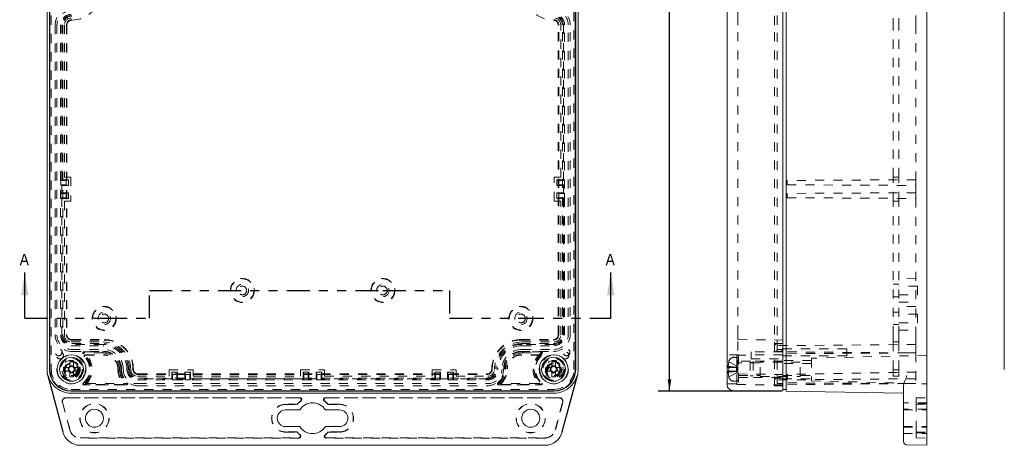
# Model space of a CAD drawing. Header units: inches. Extents: x 0.3 to 33.9, y 0.2 to 21.7.
# Tile 6 of 17: x 6 to 16.8, y 8.8 to 13.5. Entities that reach past the tile are written whole.
import ezdxf

# ---------------------------------------------------------------- set-up
doc = ezdxf.new("R2010")
doc.units = ezdxf.units.IN
doc.header["$MEASUREMENT"] = 0
for name, pattern in [('SLD-Dashed', [0.075, 0.05, -0.025]), ('SLD-Phantom', [0.5, 0.25, -0.05, 0.05, -0.05, 0.05, -0.05]), ('SLD-Solid', [0])]:
    doc.linetypes.add(name, pattern=pattern)
doc.layers.add('SLD-0', color=7, linetype='SLD-Solid')
doc.styles.add('SLDTEXTSTYLE1', font='GOTHIC.TTF', dxfattribs={"width": 0.913})
doc.dimstyles.new('SLDDIMSTYLE0', dxfattribs={"dimtxt": 0.125, "dimasz": 0.13, "dimexe": 0, "dimexo": 0.0625, "dimgap": 0.03125, "dimtad": 0, "dimtih": 1, "dimtoh": 1, "dimdec": 3, "dimrnd": 1e-09, "dimzin": 12, "dimdsep": 46, "dimtxsty": 'SLDTEXTSTYLE1', "dimsah": 1, "dimcen": 0.09, "dimadec": 0, "dimazin": 3, "dimtfac": 1, "dimtdec": 3, "dimtofl": 0, "dimtmove": 0, "dimatfit": 3, "dimfxl": 0, "dimfrac": 2, "dimtolj": 1, "dimtzin": 12, "dimarcsym": 0})

# ---------------------------------------------------------------- blocks, each defined once
blk = doc.blocks.new('*D11')
at = {"layer": 'SLD-0'}
for p, q in [((14.346, 18.148), (12.995, 18.148)), ((13.12, 18.148), (13.12, 14.007)), ((13.12, 9.415), (13.12, 13.783)), ((14.346, 9.415), (12.995, 9.415))]:
    blk.add_line(p, q, dxfattribs=at)
for centre, start, end in [((13.111, 13.882), 153.4349, 206.5651), ((13.13, 13.882), 333.4349, 26.5651)]:
    blk.add_arc(centre, 0.222, start, end, dxfattribs=at)
for points in [[(13.12, 18.148), (13.1, 18.018), (13.14, 18.018)], [(13.12, 9.415), (13.14, 9.545), (13.1, 9.545)]]:
    blk.add_solid(points, dxfattribs=at)
at = {"layer": 'SLD-0', "insert": (12.912, 13.942, 0.004), "char_height": 0.125, "attachment_point": 1, "style": 'SLDTEXTSTYLE1'}
blk.add_mtext('8.733', dxfattribs=at)

msp = doc.modelspace()

# ---------------------------------------------------------------- linework, layer by layer
at = {"color": 7, "linetype": 'SLD-Solid', "lineweight": 15}
for p, q in [((6.3224, 17.9119), (6.3224, 9.6509)), ((6.3492, 17.9119), (6.3492, 9.6509)), ((6.3547, 17.9094), (6.3547, 9.6534)), ((12.0907, 9.6534), (12.0907, 17.9094)), ((12.0962, 9.6509), (12.0962, 17.9119)), ((12.123, 9.6509), (12.123, 17.9119)), ((13.7501, 9.6534), (13.7501, 17.9094)), ((14.3561, 9.6534), (14.3561, 17.9094)), ((14.3955, 9.6509), (14.3955, 17.9119)), ((15.9305, 9.6509), (15.9305, 17.9119)), ((16.7764, 9.6509), (16.7764, 17.9119)), ((6.5704, 9.7349), (6.611, 9.7349)), ((6.5704, 9.6872), (6.5704, 9.7349)), ((6.611, 9.6921), (6.5704, 9.6921)), ((6.5704, 9.6872), (6.5704, 9.6837)), ((6.611, 9.7349), (6.611, 9.6872)), ((6.611, 9.6837), (6.611, 9.6872)), ((11.8344, 9.7349), (11.875, 9.7349)), ((11.8344, 9.6872), (11.8344, 9.7349)), ((11.875, 9.6921), (11.8344, 9.6921)), ((11.8344, 9.6872), (11.8344, 9.6837)), ((11.875, 9.7349), (11.875, 9.6872)), ((11.875, 9.6837), (11.875, 9.6872)), ((6.4955, 8.9703), (6.3314, 9.5829)), ((6.4992, 8.9713), (6.335, 9.5839)), ((6.5093, 9.6737), (6.557, 9.6737)), ((6.5093, 9.6332), (6.5093, 9.6737)), ((6.557, 9.6332), (6.5093, 9.6332)), ((6.552, 9.6737), (6.552, 9.6332)), ((6.5604, 9.6737), (6.557, 9.6737)), ((6.557, 9.6332), (6.5604, 9.6332)), ((6.5704, 9.6231), (6.5704, 9.6197)), ((6.5704, 9.572), (6.5704, 9.6197)), ((6.5704, 9.6147), (6.611, 9.6147)), ((6.611, 9.572), (6.5704, 9.572)), ((6.611, 9.6197), (6.611, 9.6231)), ((6.611, 9.6197), (6.611, 9.572)), ((6.6245, 9.6737), (6.621, 9.6737)), ((6.621, 9.6332), (6.6245, 9.6332)), ((6.6245, 9.6737), (6.6721, 9.6737)), ((6.6721, 9.6332), (6.6245, 9.6332)), ((6.6294, 9.6332), (6.6294, 9.6737)), ((6.6721, 9.6737), (6.6721, 9.6332)), ((11.7733, 9.6737), (11.821, 9.6737)), ((11.7733, 9.6332), (11.7733, 9.6737)), ((11.821, 9.6332), (11.7733, 9.6332)), ((11.816, 9.6737), (11.816, 9.6332)), ((11.8244, 9.6737), (11.821, 9.6737)), ((11.821, 9.6332), (11.8244, 9.6332)), ((11.8344, 9.6231), (11.8344, 9.6197)), ((11.8344, 9.572), (11.8344, 9.6197)), ((11.8344, 9.6147), (11.875, 9.6147)), ((11.875, 9.572), (11.8344, 9.572)), ((11.875, 9.6197), (11.875, 9.6231)), ((11.875, 9.6197), (11.875, 9.572)), ((11.8885, 9.6737), (11.885, 9.6737)), ((11.885, 9.6332), (11.8885, 9.6332)), ((11.8885, 9.6737), (11.9361, 9.6737)), ((11.9361, 9.6332), (11.8885, 9.6332)), ((11.8934, 9.6332), (11.8934, 9.6737)), ((11.9361, 9.6737), (11.9361, 9.6332)), ((12.1104, 9.5839), (11.9462, 8.9713)), ((12.114, 9.5829), (11.9499, 8.9703)), ((13.7501, 9.4817), (13.7501, 9.6534)), ((14.3561, 9.4174), (14.3561, 9.6534)), ((14.3955, 9.4149), (14.3955, 9.6509)), ((15.9305, 9.5829), (15.9305, 9.6509)), ((15.9305, 9.5829), (15.9305, 8.9703)), ((15.6746, 8.9814), (15.6746, 9.4627)), ((6.5852, 9.4149), (11.8602, 9.4149)), ((6.5852, 9.3926), (11.8602, 9.3926)), ((6.5907, 9.4174), (11.8547, 9.4174)), ((13.8086, 9.4227), (14.3561, 9.4174)), ((14.3561, 9.4346), (14.3955, 9.4346)), ((15.6746, 9.3926), (14.3955, 9.4149)), ((9.082, 9.2102), (8.9274, 9.2102)), ((9.518, 9.2102), (9.3634, 9.2102)), ((8.9274, 9.0291), (9.082, 9.0291)), ((9.3634, 9.0291), (9.518, 9.0291)), ((15.6746, 8.8675), (15.6746, 8.9814)), ((15.9305, 8.9703), (15.9305, 8.8244)), ((11.7597, 8.8244), (6.6857, 8.8244)), ((15.7133, 8.8282), (15.9305, 8.8244))]:
    msp.add_line(p, q, dxfattribs=at)
at = {"color": 7, "linetype": 'SLD-Dashed', "lineweight": 0}
for p, q in [((6.3689, 17.9119), (6.3689, 9.6509)), ((12.0765, 9.6509), (12.0765, 17.9119)), ((13.8681, 13.4617), (13.8681, 14.1011)), ((14.2661, 13.4074), (14.2661, 13.5908)), ((14.2971, 13.4114), (14.2971, 13.5654)), ((13.8681, 13.4074), (13.8681, 13.4617)), ((15.563, 13.4114), (15.563, 13.4838)), ((15.6255, 13.4114), (15.6255, 13.4838)), ((15.8105, 13.5122), (15.8105, 13.4114)), ((6.4103, 13.4074), (6.4103, 10.0314)), ((6.4312, 13.4114), (6.4312, 10.0249)), ((6.4712, 13.4114), (6.4712, 10.0249)), ((6.4844, 11.721), (6.4844, 13.4114)), ((6.4953, 13.4074), (6.4953, 10.0314)), ((6.5128, 13.4114), (6.5128, 11.75)), ((6.5347, 13.4074), (6.5347, 10.0314)), ((6.5394, 13.4074), (6.5394, 10.0314)), ((11.906, 10.0314), (11.906, 13.4074)), ((11.9107, 10.0314), (11.9107, 13.4074)), ((11.9326, 11.75), (11.9326, 13.4114)), ((11.9501, 10.0314), (11.9501, 13.4074)), ((11.961, 13.4114), (11.961, 11.721)), ((11.9742, 10.0249), (11.9742, 13.4114)), ((12.0142, 10.0249), (12.0142, 13.4114)), ((12.0351, 10.0314), (12.0351, 13.4074)), ((13.8681, 10.0314), (13.8681, 13.4074)), ((14.2661, 10.0314), (14.2661, 13.4074)), ((14.2971, 10.0249), (14.2971, 13.4114)), ((15.563, 11.75), (15.563, 13.4114)), ((15.6255, 11.75), (15.6255, 13.4114)), ((15.8105, 13.4114), (15.8105, 11.721)), ((6.4844, 11.721), (6.4721, 11.7132)), ((6.4844, 11.721), (6.5567, 11.721)), ((6.5128, 11.75), (6.5835, 11.75)), ((6.5567, 11.721), (6.5321, 11.7132)), ((6.5567, 11.721), (6.5567, 11.6583)), ((6.5835, 11.75), (6.5835, 11.4879)), ((11.8619, 11.75), (11.9326, 11.75)), ((11.8619, 11.4879), (11.8619, 11.75)), ((11.8887, 11.721), (11.9133, 11.7132)), ((11.961, 11.721), (11.8887, 11.721)), ((11.8887, 11.721), (11.8887, 11.6583)), ((11.961, 11.721), (11.9733, 11.7132)), ((15.8105, 11.721), (14.4041, 11.7132)), ((15.563, 11.75), (15.6255, 11.75)), ((15.563, 11.4879), (15.563, 11.75)), ((15.6255, 11.4879), (15.6255, 11.75)), ((15.8105, 11.721), (15.8105, 11.6583)), ((6.4721, 11.7132), (6.4721, 11.6662)), ((6.5321, 11.7132), (6.4721, 11.7132)), ((6.4721, 11.6662), (6.4844, 11.6583)), ((6.4721, 11.6662), (6.5321, 11.6662)), ((6.4844, 11.5795), (6.4844, 11.6583)), ((6.5567, 11.6583), (6.4844, 11.6583)), ((6.5321, 11.6662), (6.5321, 11.7132)), ((6.5567, 11.6583), (6.5321, 11.6662)), ((11.8887, 11.6583), (11.9133, 11.6662)), ((11.8887, 11.6583), (11.961, 11.6583)), ((11.9133, 11.7132), (11.9733, 11.7132)), ((11.9133, 11.6662), (11.9133, 11.7132)), ((11.9733, 11.6662), (11.9133, 11.6662)), ((11.9733, 11.6662), (11.961, 11.6583)), ((11.961, 11.6583), (11.961, 11.5795)), ((11.9733, 11.7132), (11.9733, 11.6662)), ((14.4041, 11.7132), (14.4041, 11.6662)), ((14.4041, 11.6662), (15.8105, 11.6583)), ((15.8105, 11.6583), (15.8105, 11.5795)), ((6.4844, 11.5795), (6.4721, 11.5717)), ((6.4721, 11.5717), (6.4721, 11.5247)), ((6.5321, 11.5717), (6.4721, 11.5717)), ((6.4721, 11.5247), (6.4844, 11.5168)), ((6.4721, 11.5247), (6.5321, 11.5247)), ((6.4844, 11.5795), (6.5567, 11.5795)), ((6.4844, 10.0249), (6.4844, 11.5168)), ((6.5567, 11.5168), (6.4844, 11.5168)), ((6.5567, 11.5795), (6.5321, 11.5717)), ((6.5321, 11.5247), (6.5321, 11.5717)), ((6.5567, 11.5168), (6.5321, 11.5247)), ((6.5567, 11.5795), (6.5567, 11.5168)), ((11.8887, 11.5795), (11.9133, 11.5717)), ((11.961, 11.5795), (11.8887, 11.5795)), ((11.8887, 11.5795), (11.8887, 11.5168)), ((11.8887, 11.5168), (11.9133, 11.5247)), ((11.8887, 11.5168), (11.961, 11.5168)), ((11.9133, 11.5717), (11.9733, 11.5717)), ((11.9133, 11.5247), (11.9133, 11.5717)), ((11.9733, 11.5247), (11.9133, 11.5247)), ((11.961, 11.5795), (11.9733, 11.5717)), ((11.9733, 11.5247), (11.961, 11.5168)), ((11.961, 11.5168), (11.961, 10.0249)), ((11.9733, 11.5717), (11.9733, 11.5247)), ((15.8105, 11.5795), (14.4041, 11.5717)), ((14.4041, 11.5717), (14.4041, 11.5247)), ((14.4041, 11.5247), (15.8105, 11.5168)), ((15.8105, 11.5795), (15.8105, 11.5168)), ((15.8105, 11.5168), (15.8105, 10.0249)), ((6.5128, 11.4879), (6.5128, 10.0249)), ((6.5835, 11.4879), (6.5128, 11.4879)), ((11.9326, 11.4879), (11.8619, 11.4879)), ((11.9326, 10.0249), (11.9326, 11.4879)), ((15.563, 10.0249), (15.563, 11.4879)), ((15.563, 11.4879), (15.6255, 11.4879)), ((15.6255, 10.0249), (15.6255, 11.4879)), ((15.6255, 10.5804), (15.563, 10.5804)), ((15.8105, 10.6443), (15.6255, 10.6394)), ((15.8285, 10.5604), (15.6255, 10.5604)), ((15.8285, 10.4654), (15.8285, 10.5604)), ((15.563, 10.4454), (15.6255, 10.4454)), ((15.6255, 10.4654), (15.8285, 10.4654)), ((15.6255, 10.3864), (15.8105, 10.3816)), ((15.8105, 10.3395), (15.6255, 10.3347)), ((15.6255, 10.2757), (15.563, 10.2757)), ((15.8285, 10.2557), (15.6255, 10.2557)), ((15.8285, 10.1607), (15.8285, 10.2557)), ((15.563, 10.1407), (15.6255, 10.1407)), ((15.6255, 10.1607), (15.8285, 10.1607)), ((13.8681, 9.9771), (13.8681, 10.0314)), ((14.2661, 9.8481), (14.2661, 10.0314)), ((14.2971, 9.8709), (14.2971, 10.0249)), ((15.563, 9.9525), (15.563, 10.0249)), ((15.6255, 10.0817), (15.8105, 10.0768)), ((15.6255, 9.9525), (15.6255, 10.0249)), ((15.8105, 10.0249), (15.8105, 9.9241)), ((6.5852, 9.9525), (6.9352, 9.9525)), ((6.9352, 9.9241), (6.5852, 9.9241)), ((6.5852, 9.9109), (6.9352, 9.9109)), ((6.5937, 9.9771), (6.9457, 9.9771)), ((6.5937, 9.9724), (6.9457, 9.9724)), ((6.5937, 9.9331), (6.9457, 9.9331)), ((11.4997, 9.9771), (11.8517, 9.9771)), ((11.4997, 9.9724), (11.8517, 9.9724)), ((11.4997, 9.9331), (11.8517, 9.9331)), ((11.5102, 9.9525), (11.8602, 9.9525)), ((11.8602, 9.9241), (11.5102, 9.9241)), ((11.5102, 9.9109), (11.8602, 9.9109)), ((13.8681, 9.9771), (14.3561, 9.9724)), ((13.8681, 9.6566), (13.8681, 9.9771)), ((14.2661, 9.9331), (14.3561, 9.9331)), ((15.8105, 9.9241), (14.2971, 9.9109)), ((15.563, 9.9525), (15.6255, 9.9525)), ((15.563, 9.6509), (15.563, 9.9525)), ((15.6255, 9.6509), (15.6255, 9.9525)), ((15.8105, 9.9241), (15.8105, 9.8312)), ((6.5852, 9.8709), (6.9352, 9.8709)), ((6.5937, 9.8481), (6.9457, 9.8481)), ((6.7249, 9.8321), (6.7177, 9.8228)), ((6.7249, 9.8439), (6.9352, 9.8439)), ((6.7249, 9.8321), (6.7249, 9.8439)), ((6.9352, 9.8312), (6.7275, 9.8312)), ((6.7393, 9.8124), (6.9457, 9.8124)), ((6.7393, 9.8076), (6.9457, 9.8076)), ((11.4997, 9.8481), (11.8517, 9.8481)), ((11.7061, 9.8124), (11.4997, 9.8124)), ((11.7061, 9.8076), (11.4997, 9.8076)), ((11.5102, 9.8709), (11.8602, 9.8709)), ((11.7205, 9.8439), (11.5102, 9.8439)), ((11.5102, 9.8312), (11.7179, 9.8312)), ((11.7205, 9.8321), (11.7205, 9.8439)), ((11.7205, 9.8321), (11.7277, 9.8228)), ((13.8751, 9.8109), (13.7501, 9.8109)), ((13.8551, 9.8076), (14.3561, 9.8124)), ((13.8551, 9.7954), (13.8551, 9.8076)), ((13.8551, 9.4999), (13.8551, 9.7954)), ((13.8751, 9.8109), (13.8751, 9.4959)), ((14.0111, 9.8444), (14.0111, 9.7674)), ((14.3561, 9.8444), (14.0111, 9.8444)), ((14.2661, 9.8481), (14.3561, 9.8481)), ((14.2661, 9.6569), (14.2661, 9.8481)), ((14.2971, 9.8709), (14.3561, 9.8709)), ((14.2971, 9.6509), (14.2971, 9.8709)), ((15.0561, 9.8761), (14.3561, 9.8761)), ((15.7095, 9.8321), (14.3561, 9.8439)), ((15.7095, 9.8321), (14.3561, 9.8228)), ((14.3561, 9.8011), (15.0561, 9.8011)), ((15.9305, 9.8069), (14.6711, 9.774)), ((15.0561, 9.8761), (15.0561, 9.8011)), ((15.8105, 9.8312), (15.8105, 9.4976)), ((13.7674, 9.7349), (13.761, 9.6872)), ((13.761, 9.6737), (13.761, 9.6872)), ((13.7674, 9.7349), (13.8531, 9.6921)), ((13.8531, 9.6756), (13.8531, 9.6921)), ((13.8628, 9.6534), (13.8531, 9.6834)), ((14.0011, 9.7419), (13.8751, 9.7419)), ((14.1114, 9.7223), (13.8751, 9.7223)), ((14.0011, 9.7419), (14.0011, 9.5649)), ((14.0351, 9.7259), (14.0011, 9.7259)), ((14.0111, 9.7674), (14.3561, 9.7674)), ((14.0351, 9.7419), (14.0351, 9.5649)), ((14.3561, 9.7419), (14.0351, 9.7419)), ((14.1114, 9.5747), (14.1114, 9.7322)), ((14.5484, 9.7322), (14.1114, 9.7322)), ((14.6711, 9.7509), (14.3561, 9.7509)), ((14.6711, 9.7509), (14.3561, 9.7509)), ((14.6711, 9.7159), (14.3561, 9.7159)), ((14.5484, 9.5747), (14.5484, 9.7322)), ((14.6711, 9.774), (14.6711, 9.5279)), ((6.557, 9.6737), (6.552, 9.6737)), ((6.552, 9.6332), (6.557, 9.6332)), ((6.6294, 9.6737), (6.6245, 9.6737)), ((6.6245, 9.6332), (6.6294, 9.6332)), ((7.3092, 9.5785), (7.6561, 9.5785)), ((7.3197, 9.6021), (11.1257, 9.6021)), ((7.3197, 9.5974), (11.1257, 9.5974)), ((7.6561, 9.5785), (7.6561, 9.6492)), ((7.6561, 9.6492), (7.9183, 9.6492)), ((7.6851, 9.6224), (7.693, 9.5979)), ((7.6851, 9.5501), (7.6851, 9.6224)), ((7.6851, 9.6224), (7.7478, 9.6224)), ((7.693, 9.5979), (7.693, 9.5379)), ((7.74, 9.5979), (7.693, 9.5979)), ((7.7478, 9.6224), (7.74, 9.5979)), ((7.74, 9.5379), (7.74, 9.5979)), ((7.7478, 9.6224), (7.7478, 9.5501)), ((7.8266, 9.6224), (7.8344, 9.5979)), ((7.8266, 9.5501), (7.8266, 9.6224)), ((7.8266, 9.6224), (7.8893, 9.6224)), ((7.8344, 9.5979), (7.8344, 9.5379)), ((7.8814, 9.5979), (7.8344, 9.5979)), ((7.8893, 9.6224), (7.8814, 9.5979)), ((7.8814, 9.5379), (7.8814, 9.5979)), ((7.8893, 9.6224), (7.8893, 9.5501)), ((7.9183, 9.6492), (7.9183, 9.5785)), ((7.9183, 9.5785), (9.0916, 9.5785)), ((9.0916, 9.6492), (9.3538, 9.6492)), ((9.0916, 9.5785), (9.0916, 9.6492)), ((9.1206, 9.6224), (9.1285, 9.5979)), ((9.1206, 9.6224), (9.1833, 9.6224)), ((9.1206, 9.5501), (9.1206, 9.6224)), ((9.1755, 9.5979), (9.1285, 9.5979)), ((9.1285, 9.5979), (9.1285, 9.5379)), ((9.1833, 9.6224), (9.1755, 9.5979)), ((9.1755, 9.5379), (9.1755, 9.5979)), ((9.1833, 9.6224), (9.1833, 9.5501)), ((9.2621, 9.6224), (9.2699, 9.5979)), ((9.3248, 9.6224), (9.2621, 9.6224)), ((9.2621, 9.6224), (9.2621, 9.5501)), ((9.2699, 9.5979), (9.3169, 9.5979)), ((9.2699, 9.5379), (9.2699, 9.5979)), ((9.3248, 9.6224), (9.3169, 9.5979)), ((9.3169, 9.5979), (9.3169, 9.5379)), ((9.3248, 9.5501), (9.3248, 9.6224)), ((9.3538, 9.6492), (9.3538, 9.5785)), ((9.3538, 9.5785), (10.5271, 9.5785)), ((10.5271, 9.6492), (10.7893, 9.6492)), ((10.5271, 9.5785), (10.5271, 9.6492)), ((10.5561, 9.6224), (10.5561, 9.5501)), ((10.5561, 9.6224), (10.564, 9.5979)), ((10.6188, 9.6224), (10.5561, 9.6224)), ((10.564, 9.5379), (10.564, 9.5979)), ((10.564, 9.5979), (10.611, 9.5979)), ((10.6188, 9.6224), (10.611, 9.5979)), ((10.611, 9.5979), (10.611, 9.5379)), ((10.6188, 9.5501), (10.6188, 9.6224)), ((10.6976, 9.6224), (10.7054, 9.5979)), ((10.7603, 9.6224), (10.6976, 9.6224)), ((10.6976, 9.6224), (10.6976, 9.5501)), ((10.7054, 9.5979), (10.7524, 9.5979)), ((10.7054, 9.5379), (10.7054, 9.5979)), ((10.7603, 9.6224), (10.7524, 9.5979)), ((10.7524, 9.5979), (10.7524, 9.5379)), ((10.7603, 9.5501), (10.7603, 9.6224)), ((10.7893, 9.6492), (10.7893, 9.5785)), ((10.7893, 9.5785), (11.1362, 9.5785)), ((11.821, 9.6737), (11.816, 9.6737)), ((11.816, 9.6332), (11.821, 9.6332)), ((11.8934, 9.6737), (11.8885, 9.6737)), ((11.8885, 9.6332), (11.8934, 9.6332)), ((13.761, 9.6737), (13.7674, 9.6737)), ((13.761, 9.6197), (13.761, 9.6332)), ((13.7674, 9.6332), (13.761, 9.6332)), ((13.761, 9.6197), (13.7674, 9.572)), ((13.7674, 9.6737), (13.7674, 9.6332)), ((13.7674, 9.6737), (13.8531, 9.6737)), ((13.7674, 9.6332), (13.8531, 9.6332)), ((13.7674, 9.572), (13.8531, 9.6147)), ((13.8531, 9.6737), (13.8531, 9.6756)), ((13.8531, 9.6332), (13.8531, 9.6737)), ((13.8531, 9.6234), (13.8628, 9.6534)), ((13.8531, 9.6313), (13.8531, 9.6332)), ((13.8531, 9.6147), (13.8531, 9.6313)), ((13.8681, 9.6021), (13.8681, 9.6566)), ((13.8681, 9.6021), (14.3561, 9.5974)), ((13.8751, 9.5845), (14.1114, 9.5845)), ((14.0011, 9.5809), (14.0351, 9.5809)), ((14.1114, 9.5747), (14.5484, 9.5747)), ((14.2661, 9.4731), (14.2661, 9.6569)), ((14.2971, 9.4969), (14.2971, 9.6509)), ((14.3561, 9.586), (14.6711, 9.586)), ((15.8105, 9.6224), (14.4041, 9.5979)), ((14.4041, 9.5979), (14.4041, 9.5379)), ((15.563, 9.5785), (15.563, 9.6509)), ((15.563, 9.6492), (15.6255, 9.6492)), ((15.563, 9.5785), (15.6255, 9.5785)), ((15.6255, 9.5785), (15.6255, 9.6509)), ((7.155, 9.4873), (6.7263, 9.4873)), ((7.155, 9.4824), (6.7263, 9.4824)), ((6.7543, 9.4967), (6.7455, 9.5047)), ((6.7562, 9.4976), (6.7543, 9.4967)), ((6.7543, 9.4967), (6.7543, 9.4849)), ((7.1934, 9.4849), (6.7543, 9.4849)), ((6.7562, 9.4976), (7.1908, 9.4976)), ((7.1934, 9.4967), (7.2005, 9.5062)), ((7.1934, 9.4967), (7.1934, 9.4849)), ((7.6851, 9.5501), (7.3092, 9.5501)), ((7.3092, 9.5369), (11.1362, 9.5369)), ((7.3092, 9.4969), (11.1362, 9.4969)), ((7.3197, 9.5581), (11.1257, 9.5581)), ((7.3197, 9.4731), (11.1257, 9.4731)), ((7.6851, 9.5501), (7.693, 9.5379)), ((7.693, 9.5379), (7.74, 9.5379)), ((7.74, 9.5379), (7.7478, 9.5501)), ((7.8266, 9.5501), (7.7478, 9.5501)), ((7.8266, 9.5501), (7.8344, 9.5379)), ((7.8344, 9.5379), (7.8814, 9.5379)), ((7.8814, 9.5379), (7.8893, 9.5501)), ((9.1206, 9.5501), (7.8893, 9.5501)), ((9.1206, 9.5501), (9.1285, 9.5379)), ((9.1285, 9.5379), (9.1755, 9.5379)), ((9.1755, 9.5379), (9.1833, 9.5501)), ((9.2621, 9.5501), (9.1833, 9.5501)), ((9.2699, 9.5379), (9.2621, 9.5501)), ((9.3169, 9.5379), (9.2699, 9.5379)), ((9.3248, 9.5501), (9.3169, 9.5379)), ((10.5561, 9.5501), (9.3248, 9.5501)), ((10.564, 9.5379), (10.5561, 9.5501)), ((10.611, 9.5379), (10.564, 9.5379)), ((10.6188, 9.5501), (10.611, 9.5379)), ((10.6976, 9.5501), (10.6188, 9.5501)), ((10.7054, 9.5379), (10.6976, 9.5501)), ((10.7524, 9.5379), (10.7054, 9.5379)), ((10.7603, 9.5501), (10.7524, 9.5379)), ((11.1362, 9.5501), (10.7603, 9.5501)), ((11.252, 9.4967), (11.2449, 9.5062)), ((11.252, 9.4967), (11.252, 9.4849)), ((11.252, 9.4849), (11.6911, 9.4849)), ((11.6892, 9.4976), (11.2546, 9.4976)), ((11.2904, 9.4873), (11.7191, 9.4873)), ((11.2904, 9.4824), (11.7191, 9.4824)), ((11.6892, 9.4976), (11.6911, 9.4967)), ((11.6911, 9.4967), (11.6999, 9.5047)), ((11.6911, 9.4967), (11.6911, 9.4849)), ((13.7501, 9.4959), (13.8751, 9.4959)), ((13.8551, 9.4873), (13.8551, 9.4999)), ((13.8551, 9.4873), (14.3561, 9.4824)), ((13.8751, 9.5649), (14.0011, 9.5649)), ((14.0351, 9.5649), (14.3561, 9.5649)), ((14.2661, 9.5581), (14.3561, 9.5581)), ((14.2661, 9.4731), (14.3561, 9.4731)), ((15.8105, 9.5501), (14.2971, 9.5369)), ((14.2971, 9.4969), (14.3561, 9.4969)), ((14.3561, 9.5509), (14.6711, 9.5509)), ((14.3561, 9.5509), (14.6711, 9.5509)), ((15.7095, 9.4967), (14.3561, 9.5062)), ((15.7095, 9.4967), (14.3561, 9.5047)), ((15.7095, 9.4967), (14.3561, 9.4849)), ((14.6711, 9.5279), (15.9305, 9.4949)), ((15.8105, 9.4976), (15.7095, 9.4967)), ((6.5852, 9.4346), (11.8602, 9.4346)), ((6.5716, 8.9907), (6.4904, 9.2936)), ((6.4924, 9.2941), (6.5736, 8.9912)), ((9.0848, 9.3431), (6.5284, 9.3431)), ((6.5284, 9.3411), (9.0782, 9.3411)), ((9.0519, 9.2713), (8.9274, 9.2713)), ((8.9274, 9.2693), (9.0528, 9.2693)), ((9.0519, 9.2713), (9.0528, 9.2693)), ((11.917, 9.3431), (9.3606, 9.3431)), ((9.3672, 9.3411), (11.917, 9.3411)), ((9.3935, 9.2713), (9.3926, 9.2693)), ((9.3926, 9.2693), (9.518, 9.2693)), ((9.518, 9.2713), (9.3935, 9.2713)), ((11.8718, 8.9912), (11.953, 9.2941)), ((11.955, 9.2936), (11.8738, 8.9907)), ((15.9305, 9.287), (15.6746, 9.287)), ((15.8124, 9.3411), (15.9305, 9.3431)), ((15.8124, 9.3411), (15.8124, 9.2941)), ((15.8124, 8.9912), (15.8124, 9.2941)), ((15.9305, 9.2771), (15.8124, 9.2792)), ((15.8124, 9.2713), (15.9305, 9.2693)), ((15.9305, 9.2181), (15.6746, 9.2181)), ((15.6746, 9.2102), (15.9305, 9.2102)), ((9.0528, 8.97), (8.9274, 8.97)), ((8.9274, 8.968), (9.0519, 8.968)), ((9.0519, 8.968), (9.0528, 8.97)), ((9.3935, 8.968), (9.3926, 8.97)), ((9.518, 8.97), (9.3926, 8.97)), ((9.3935, 8.968), (9.518, 8.968)), ((15.6746, 9.0291), (15.9305, 9.0291)), ((15.6746, 9.0212), (15.9305, 9.0212)), ((15.6746, 8.9523), (15.9305, 8.9523)), ((15.8124, 8.9052), (15.8124, 8.9912)), ((15.8124, 8.968), (15.9305, 8.97)), ((15.8124, 8.9601), (15.9305, 8.9622)), ((6.6857, 8.9052), (9.069, 8.9052)), ((9.0751, 8.9031), (6.6857, 8.9031)), ((11.7597, 8.9031), (9.3703, 8.9031)), ((9.3764, 8.9052), (11.7597, 8.9052)), ((15.8124, 8.9052), (15.9305, 8.9031))]:
    msp.add_line(p, q, dxfattribs=at)
at = {"color": 7, "linetype": 'SLD-Solid', "lineweight": 30}
for p, q in [((6.08, 10.2099), (6.08, 10.7099)), ((12.4784, 10.2099), (12.4784, 10.7099))]:
    msp.add_line(p, q, dxfattribs=at)
at = {"color": 7, "linetype": 'SLD-Phantom', "lineweight": 30}
for p, q in [((7.4409, 10.2099), (7.4409, 10.5129)), ((7.4409, 10.5129), (9.9902, 10.5129)), ((9.9902, 10.5129), (10.7161, 10.5129)), ((10.7161, 10.5129), (10.7161, 10.2099)), ((6.08, 10.2099), (6.9462, 10.2099)), ((6.9462, 10.2099), (7.4409, 10.2099)), ((10.7161, 10.2099), (11.4992, 10.2099)), ((11.4992, 10.2099), (12.4784, 10.2099))]:
    msp.add_line(p, q, dxfattribs=at)
at = {"color": 7, "linetype": 'SLD-Dashed', "lineweight": 0}
for centre, radius in [((8.4552, 10.5129), 0.1313), ((8.4552, 10.5129), 0.1265), ((8.4552, 10.5129), 0.0675), ((8.4552, 10.5129), 0.0475), ((9.9902, 10.5129), 0.1313), ((9.9902, 10.5129), 0.1265), ((9.9902, 10.5129), 0.0675), ((9.9902, 10.5129), 0.0475), ((6.9477, 10.2082), 0.1313), ((6.9477, 10.2082), 0.1265), ((11.4977, 10.2082), 0.1313), ((11.4977, 10.2082), 0.1265), ((6.9477, 10.2082), 0.0675), ((6.9477, 10.2082), 0.0475), ((11.4977, 10.2082), 0.0675), ((11.4977, 10.2082), 0.0475), ((6.4497, 9.8386), 0.0375), ((6.4632, 9.8059), 0.0385), ((6.5852, 9.6509), 0.156), ((11.8602, 9.6509), 0.156), ((11.9822, 9.8059), 0.0385), ((11.9957, 9.8386), 0.0375), ((6.5852, 9.6509), 0.123), ((6.5907, 9.6534), 0.1187), ((6.5852, 9.6509), 0.1), ((6.5907, 9.6534), 0.0885), ((6.5907, 9.6534), 0.0787), ((6.5907, 9.6534), 0.0725), ((6.5852, 9.6509), 0.065), ((6.5907, 9.6534), 0.0689), ((11.8547, 9.6534), 0.1187), ((11.8602, 9.6509), 0.123), ((11.8602, 9.6509), 0.1), ((11.8547, 9.6534), 0.0885), ((11.8547, 9.6534), 0.0787), ((11.8547, 9.6534), 0.0725), ((11.8547, 9.6534), 0.0689), ((11.8602, 9.6509), 0.065), ((6.8408, 9.1197), 0.1595), ((6.8408, 9.1197), 0.1575), ((11.6046, 9.1197), 0.1595), ((11.6046, 9.1197), 0.1575)]:
    msp.add_circle(centre, radius, dxfattribs=at)
at = {"color": 7, "linetype": 'SLD-Solid', "lineweight": 15}
for centre, radius in [((6.5907, 9.6534), 0.1575), ((11.8547, 9.6534), 0.1575), ((6.5907, 9.6534), 0.1305), ((11.8547, 9.6534), 0.1305), ((6.8408, 9.1197), 0.0984), ((11.6046, 9.1197), 0.0984)]:
    msp.add_circle(centre, radius, dxfattribs=at)
at = {"color": 7, "linetype": 'SLD-Dashed', "lineweight": 0}
for centre, radius, start, end in [((6.5907, 13.7814), 0.3197, 270.4596, 89.5404), ((11.8547, 13.7814), 0.3197, 90.4596, 269.5404), ((6.5937, 13.4074), 0.1834, 90.4596, 180), ((6.5852, 13.4114), 0.154, 90, 180), ((11.8517, 13.4074), 0.1834, 0, 89.5404), ((11.8602, 13.4114), 0.154, 0, 90), ((6.5852, 13.4114), 0.114, 90, 180), ((6.5852, 13.4114), 0.1008, 90, 180), ((6.5937, 13.4074), 0.0984, 90.4596, 180), ((6.5852, 13.4114), 0.0724, 90, 180), ((6.5937, 13.4074), 0.059, 90.4596, 180), ((6.5937, 13.4074), 0.0543, 90.4596, 180), ((11.8517, 13.4074), 0.0543, 0, 89.5404), ((11.8517, 13.4074), 0.059, 0, 89.5404), ((11.8517, 13.4074), 0.0984, 0, 89.5404), ((11.8602, 13.4114), 0.114, 0, 90), ((11.8602, 13.4114), 0.1008, 0, 90), ((11.8602, 13.4114), 0.0724, 0, 90), ((6.5937, 10.0314), 0.1834, 180, 270), ((6.5852, 10.0249), 0.154, 180, 270), ((6.5852, 10.0249), 0.114, 180, 270), ((6.5852, 10.0249), 0.1008, 180, 270), ((6.5937, 10.0314), 0.0984, 180, 270), ((6.5852, 10.0249), 0.0724, 180, 270), ((6.5937, 10.0314), 0.059, 180, 270), ((6.5937, 10.0314), 0.0543, 180, 270), ((11.8517, 10.0314), 0.0543, 270, 0), ((11.8517, 10.0314), 0.0984, 270, 360), ((11.8517, 10.0314), 0.1834, 270, 360), ((11.8517, 10.0314), 0.059, 270, 0), ((11.8602, 10.0249), 0.0724, 270, 0), ((11.8602, 10.0249), 0.114, 270, 0), ((11.8602, 10.0249), 0.1008, 270, 0), ((11.8602, 10.0249), 0.154, 270, 0), ((6.9352, 9.6509), 0.3016, 0, 90), ((6.9352, 9.6509), 0.2732, 0, 90), ((6.9352, 9.6509), 0.26, 0, 90), ((6.9457, 9.6574), 0.3197, 359.8468, 90), ((6.9457, 9.6574), 0.315, 359.8468, 90), ((6.9457, 9.6574), 0.2756, 359.8468, 90), ((11.4997, 9.6574), 0.3197, 90, 180.1532), ((11.4997, 9.6574), 0.315, 90, 180.1532), ((11.5102, 9.6509), 0.3016, 90, 180), ((11.4997, 9.6574), 0.2756, 90, 180.1532), ((11.5102, 9.6509), 0.2732, 90, 180), ((11.5102, 9.6509), 0.26, 90, 180), ((6.7249, 9.8321), 0.0118, 90, 232.36077), ((6.5852, 9.6509), 0.217, 317.63351, 52.36077), ((6.5907, 9.6534), 0.197, 310.46827, 44.69634), ((6.5907, 9.6534), 0.2018, 310.46827, 44.69634), ((6.7393, 9.8004), 0.012, 90, 224.69634), ((6.5852, 9.6509), 0.2297, 318.12947, 51.72052), ((6.7393, 9.8004), 0.00716, 90, 224.69634), ((6.9352, 9.6509), 0.22, 0, 90), ((6.9352, 9.6509), 0.193, 0, 90), ((6.9352, 9.6509), 0.1803, 0, 90), ((6.9457, 9.6574), 0.1906, 359.8468, 90), ((6.9457, 9.6574), 0.155, 359.8468, 90), ((6.9457, 9.6574), 0.1502, 359.8468, 90), ((11.5102, 9.6509), 0.22, 90, 180), ((11.4997, 9.6574), 0.1906, 90, 180.1532), ((11.5102, 9.6509), 0.193, 90, 180), ((11.5102, 9.6509), 0.1803, 90, 180), ((11.4997, 9.6574), 0.155, 90, 180.1532), ((11.4997, 9.6574), 0.1502, 90, 180.1532), ((11.8602, 9.6509), 0.2297, 128.27948, 221.87053), ((11.8602, 9.6509), 0.217, 127.63923, 222.36649), ((11.8547, 9.6534), 0.2018, 135.30366, 229.53173), ((11.8547, 9.6534), 0.197, 135.30366, 229.53173), ((11.7061, 9.8004), 0.012, 315.30366, 90), ((11.7061, 9.8004), 0.00716, 315.30366, 90), ((11.7205, 9.8321), 0.0118, 307.63923, 90), ((13.9184, 9.6928), 0.1575, 160.97383, 164.44513), ((13.8254, 9.7249), 0.0591, 90, 160.97383), ((13.8254, 9.6733), 0.1106, 63.285, 90), ((6.5852, 9.6509), 0.2163, 180, 270), ((7.3197, 9.6564), 0.2238, 179.8468, 224.53129), ((7.3197, 9.6564), 0.219, 179.8468, 224.53129), ((7.3092, 9.6509), 0.1937, 180, 232.32621), ((7.3092, 9.6509), 0.181, 180, 233.10047), ((7.3197, 9.6564), 0.1834, 179.8468, 270), ((7.3092, 9.6509), 0.154, 180, 270), ((7.3092, 9.6509), 0.114, 180, 270), ((7.3092, 9.6509), 0.1008, 180, 270), ((7.3197, 9.6564), 0.0984, 179.8468, 270), ((7.3092, 9.6509), 0.0724, 180, 270), ((7.3197, 9.6564), 0.059, 179.8468, 270), ((7.3197, 9.6564), 0.0543, 179.8468, 270), ((11.1257, 9.6564), 0.1834, 270, 0.1532), ((11.1257, 9.6564), 0.0984, 270, 0.1532), ((11.1257, 9.6564), 0.0543, 270, 0.1532), ((11.1257, 9.6564), 0.059, 270, 0.1532), ((11.1362, 9.6509), 0.0724, 270, 0), ((11.1362, 9.6509), 0.114, 270, 0), ((11.1362, 9.6509), 0.1008, 270, 0), ((11.1362, 9.6509), 0.154, 270, 0), ((11.1362, 9.6509), 0.181, 306.89953, 0), ((11.1362, 9.6509), 0.1937, 307.67379, 0), ((11.1257, 9.6564), 0.219, 315.46871, 0.1532), ((11.1257, 9.6564), 0.2238, 315.46871, 0.1532), ((11.8602, 9.6509), 0.2163, 270, 0), ((13.9184, 9.6141), 0.1575, 195.56925, 199.02617), ((6.7263, 9.4944), 0.012, 130.46827, 270), ((6.7263, 9.4944), 0.00716, 130.46827, 270), ((6.7543, 9.4967), 0.0118, 137.63351, 270), ((7.155, 9.4944), 0.012, 270, 44.53129), ((7.155, 9.4944), 0.00716, 270, 44.53129), ((7.1934, 9.4967), 0.0118, 270, 53.10047), ((11.252, 9.4967), 0.0118, 126.89953, 270), ((11.2904, 9.4944), 0.012, 135.46871, 270), ((11.2904, 9.4944), 0.00716, 135.46871, 270), ((11.6911, 9.4967), 0.0118, 270, 42.36649), ((11.7191, 9.4944), 0.012, 270, 49.53173), ((11.7191, 9.4944), 0.00716, 270, 49.53173), ((13.8254, 9.582), 0.0591, 199.02617, 270), ((13.8254, 9.6336), 0.1106, 270, 296.715), ((6.5284, 9.3037), 0.0394, 90, 195), ((6.5284, 9.3037), 0.0373, 90, 195), ((8.9274, 9.1197), 0.1517, 90, 270), ((8.9274, 9.1197), 0.1496, 90, 270), ((9.2227, 9.1197), 0.2284, 125.6107, 138.3997), ((9.2227, 9.1197), 0.2264, 124.08754, 138.63378), ((9.2227, 9.1197), 0.2264, 41.36622, 55.91246), ((9.2227, 9.1197), 0.2284, 41.6003, 54.3893), ((9.518, 9.1197), 0.1517, 270, 90), ((9.518, 9.1197), 0.1496, 270, 90), ((11.917, 9.3037), 0.0394, 345, 90), ((11.917, 9.3037), 0.0373, 345, 90), ((6.6857, 9.0212), 0.1181, 195, 270), ((6.6857, 9.0212), 0.116, 195, 270), ((9.2227, 9.1197), 0.2284, 221.6003, 231.72676), ((9.2227, 9.1197), 0.2264, 221.36622, 233.1322), ((9.2227, 9.1197), 0.2264, 306.8678, 318.63378), ((9.2227, 9.1197), 0.2284, 308.27324, 318.3997), ((11.7597, 9.0212), 0.116, 270, 345), ((11.7597, 9.0212), 0.1181, 270, 345)]:
    msp.add_arc(centre, radius, start, end, dxfattribs=at)
at = {"color": 7, "linetype": 'SLD-Solid', "lineweight": 15}
for centre, radius, start, end in [((6.5907, 9.6534), 0.0365, 123.79034, 146.20966), ((6.5907, 9.6534), 0.03, 47.50515, 132.49485), ((6.5907, 9.6534), 0.0365, 33.79034, 56.20966), ((11.8547, 9.6534), 0.0365, 123.79034, 146.20966), ((11.8547, 9.6534), 0.03, 47.50515, 132.49485), ((11.8547, 9.6534), 0.0365, 33.79034, 56.20966), ((6.5852, 9.6509), 0.2628, 180, 195), ((6.5852, 9.6509), 0.236, 180, 270), ((6.5907, 9.6534), 0.236, 180, 270), ((6.5907, 9.6534), 0.0365, 213.79034, 236.20966), ((6.5907, 9.6534), 0.03, 137.50515, 222.49485), ((6.5907, 9.6534), 0.03, 132.49485, 137.50515), ((6.5907, 9.6534), 0.03, 222.49485, 227.50515), ((6.5907, 9.6534), 0.03, 227.50515, 312.49485), ((6.5907, 9.6534), 0.03, 42.49485, 47.50515), ((6.5907, 9.6534), 0.0365, 303.79034, 326.20966), ((6.5907, 9.6534), 0.03, 312.49485, 317.50515), ((6.5907, 9.6534), 0.03, 317.50515, 42.49485), ((11.8547, 9.6534), 0.0365, 213.79034, 236.20966), ((11.8547, 9.6534), 0.03, 137.50515, 222.49485), ((11.8547, 9.6534), 0.03, 132.49485, 137.50515), ((11.8547, 9.6534), 0.03, 222.49485, 227.50515), ((11.8547, 9.6534), 0.03, 227.50515, 312.49485), ((11.8547, 9.6534), 0.236, 270, 0), ((11.8602, 9.6509), 0.236, 270, 0), ((11.8547, 9.6534), 0.03, 42.49485, 47.50515), ((11.8547, 9.6534), 0.0365, 303.79034, 326.20966), ((11.8547, 9.6534), 0.03, 312.49485, 317.50515), ((11.8547, 9.6534), 0.03, 317.50515, 42.49485), ((11.8602, 9.6509), 0.2628, 345, 0), ((6.5852, 9.6509), 0.2583, 226.763, 270), ((11.8602, 9.6509), 0.2583, 270, 313.237), ((13.8091, 9.4817), 0.059, 180, 269.446), ((9.2227, 9.1197), 0.1673, 32.76376, 147.23624), ((8.9274, 9.1197), 0.0906, 90, 270), ((9.518, 9.1197), 0.0906, 270, 90), ((6.6857, 9.0212), 0.1969, 195, 270), ((9.2227, 9.1197), 0.1673, 212.76376, 327.23624), ((11.7597, 9.0212), 0.1969, 270, 345), ((15.714, 8.8675), 0.0394, 180, 269)]:
    msp.add_arc(centre, radius, start, end, dxfattribs=at)
at = {"color": 7, "linetype": 'SLD-Dashed', "lineweight": 0}
for points, knots in [([(14.2661, 9.8906), (14.2662, 9.8956), (14.2664, 9.9045), (14.2687, 9.9164), (14.2744, 9.9254), (14.2838, 9.9306), (14.2964, 9.9328), (14.314, 9.9332), (14.33, 9.933), (14.3421, 9.9296), (14.3481, 9.926), (14.3527, 9.9196), (14.356, 9.9074), (14.3561, 9.8975), (14.3561, 9.8906)], [0, 0, 0, 0, 0.1016255, 0.1790853, 0.2422694, 0.3072719, 0.3896277, 0.4968139, 0.6619311, 0.7084728, 0.7488583, 0.7998277, 0.8616335, 1, 1, 1, 1]), ([(14.3561, 9.8906), (14.3561, 9.8822), (14.3561, 9.8715), (14.3516, 9.8597), (14.3472, 9.8544), (14.3402, 9.8507), (14.3279, 9.8483), (14.3126, 9.8479), (14.2964, 9.8483), (14.2838, 9.8505), (14.2744, 9.8557), (14.2687, 9.8647), (14.2664, 9.8766), (14.2662, 9.8855), (14.2661, 9.8906)], [0, 0, 0, 0, 0.16658153, 0.21146334, 0.25108786, 0.30326287, 0.36719608, 0.50314223, 0.61033789, 0.69270098, 0.7577092, 0.8208989, 0.89836556, 1, 1, 1, 1]), ([(13.761, 9.6837), (13.7836, 9.6818), (13.8143, 9.6792), (13.845, 9.6763), (13.8531, 9.6756)], [0, 0, 0, 0, 0.7368804, 1, 1, 1, 1]), ([(13.8531, 9.6313), (13.8345, 9.6296), (13.8038, 9.6268), (13.773, 9.6242), (13.761, 9.6231)], [0, 0, 0, 0, 0.6066371, 1, 1, 1, 1]), ([(14.2661, 9.5156), (14.2662, 9.5206), (14.2664, 9.5295), (14.2687, 9.5414), (14.2744, 9.5504), (14.2838, 9.5556), (14.2964, 9.5578), (14.314, 9.5582), (14.33, 9.558), (14.3421, 9.5546), (14.3481, 9.551), (14.3527, 9.5446), (14.356, 9.5324), (14.3561, 9.5225), (14.3561, 9.5156)], [0, 0, 0, 0, 0.10162546, 0.17908528, 0.24226939, 0.30727187, 0.38962769, 0.49681388, 0.6619311, 0.70847278, 0.74885834, 0.79982769, 0.8616335, 1, 1, 1, 1]), ([(14.3561, 9.5156), (14.3561, 9.5072), (14.3561, 9.4965), (14.3516, 9.4847), (14.3472, 9.4794), (14.3402, 9.4757), (14.3279, 9.4733), (14.3126, 9.4729), (14.2964, 9.4733), (14.2838, 9.4755), (14.2744, 9.4807), (14.2687, 9.4897), (14.2664, 9.5016), (14.2662, 9.5105), (14.2661, 9.5156)], [0, 0, 0, 0, 0.1665815, 0.2114633, 0.2510879, 0.3032629, 0.3671961, 0.5031422, 0.6103379, 0.692701, 0.7577092, 0.8208989, 0.8983656, 1, 1, 1, 1]), ([(9.0782, 9.3411), (9.0824, 9.3411), (9.0865, 9.3397), (9.0932, 9.3349), (9.0957, 9.3313), (9.0982, 9.3235), (9.0982, 9.3191), (9.0956, 9.3113), (9.0931, 9.3078), (9.0897, 9.3054)], [0, 0, 0, 0, 0.25, 0.25, 0.5, 0.5, 0.75, 0.75, 1, 1, 1, 1]), ([(9.0958, 9.3071), (9.0993, 9.3095), (9.102, 9.3129), (9.1048, 9.3208), (9.1049, 9.3252), (9.1024, 9.3332), (9.0999, 9.3368), (9.0932, 9.3417), (9.089, 9.3431), (9.0848, 9.3431)], [0, 0, 0, 0, 0.25, 0.25, 0.5, 0.5, 0.75, 0.75, 1, 1, 1, 1]), ([(9.3606, 9.3431), (9.3564, 9.3431), (9.3523, 9.3418), (9.3455, 9.3368), (9.343, 9.3332), (9.3406, 9.3252), (9.3406, 9.3208), (9.3434, 9.313), (9.3461, 9.3095), (9.3496, 9.3071)], [0, 0, 0, 0, 0.25, 0.25, 0.5, 0.5, 0.75, 0.75, 1, 1, 1, 1]), ([(9.3557, 9.3054), (9.3523, 9.3078), (9.3498, 9.3113), (9.3472, 9.3191), (9.3472, 9.3235), (9.3497, 9.3313), (9.3522, 9.3348), (9.3589, 9.3397), (9.363, 9.3411), (9.3672, 9.3411)], [0, 0, 0, 0, 0.25, 0.25, 0.5, 0.5, 0.75, 0.75, 1, 1, 1, 1]), ([(9.0812, 8.9403), (9.0844, 8.9378), (9.0868, 8.9343), (9.0891, 8.9265), (9.0889, 8.9222), (9.0863, 8.9146), (9.0837, 8.9112), (9.0772, 8.9065), (9.0731, 8.9052), (9.069, 8.9052)], [0, 0, 0, 0, 0.25, 0.25, 0.5, 0.5, 0.75, 0.75, 1, 1, 1, 1]), ([(9.0751, 8.9031), (9.0792, 8.9031), (9.0832, 8.9044), (9.0899, 8.9092), (9.0925, 8.9127), (9.095, 8.9204), (9.0951, 8.9248), (9.0927, 8.9325), (9.0902, 8.9361), (9.0869, 8.9385)], [0, 0, 0, 0, 0.25, 0.25, 0.5, 0.5, 0.75, 0.75, 1, 1, 1, 1]), ([(9.3585, 8.9385), (9.3552, 8.9361), (9.3528, 8.9326), (9.3503, 8.9248), (9.3504, 8.9205), (9.3529, 8.9127), (9.3555, 8.9092), (9.3621, 8.9045), (9.3662, 8.9031), (9.3703, 8.9031)], [0, 0, 0, 0, 0.25, 0.25, 0.5, 0.5, 0.75, 0.75, 1, 1, 1, 1]), ([(9.3764, 8.9052), (9.3723, 8.9052), (9.3683, 8.9065), (9.3617, 8.9112), (9.3591, 8.9146), (9.3565, 8.9222), (9.3564, 8.9265), (9.3586, 8.9342), (9.361, 8.9378), (9.3642, 8.9403)], [0, 0, 0, 0, 0.25, 0.25, 0.5, 0.5, 0.75, 0.75, 1, 1, 1, 1])]:
    msp.add_open_spline(points, degree=3, knots=knots, dxfattribs=at)
for points in [[(6.7275, 9.8312), (6.7267, 9.8315), (6.7258, 9.8318), (6.7249, 9.8321)], [(11.7179, 9.8312), (11.7188, 9.8315), (11.7196, 9.8318), (11.7205, 9.8321)], [(15.8105, 9.8312), (15.7769, 9.8315), (15.7432, 9.8318), (15.7095, 9.8321)], [(7.1908, 9.4976), (7.1917, 9.4973), (7.1926, 9.497), (7.1934, 9.4967)], [(11.2546, 9.4976), (11.2537, 9.4973), (11.2528, 9.497), (11.252, 9.4967)]]:
    msp.add_open_spline(points, degree=3, dxfattribs=at)
at = {"color": 7, "linetype": 'SLD-Solid', "lineweight": 15}
for points, knots in [([(6.5704, 9.6756), (6.5704, 9.6773), (6.5704, 9.6801), (6.5704, 9.6827), (6.5704, 9.6837)], [0, 0, 0, 0, 0.6066371, 1, 1, 1, 1]), ([(6.611, 9.6837), (6.611, 9.6818), (6.611, 9.6792), (6.611, 9.6763), (6.611, 9.6756)], [0, 0, 0, 0, 0.7368804, 1, 1, 1, 1]), ([(11.8344, 9.6756), (11.8344, 9.6773), (11.8344, 9.6801), (11.8344, 9.6827), (11.8344, 9.6837)], [0, 0, 0, 0, 0.6066371, 1, 1, 1, 1]), ([(11.875, 9.6837), (11.875, 9.6818), (11.875, 9.6792), (11.875, 9.6763), (11.875, 9.6756)], [0, 0, 0, 0, 0.7368804, 1, 1, 1, 1]), ([(6.4082, 9.4627), (6.3991, 9.4714), (6.3907, 9.4804), (6.3754, 9.4995), (6.3685, 9.5095), (6.3564, 9.5299), (6.3511, 9.5403), (6.3442, 9.5563), (6.3421, 9.5617), (6.3383, 9.5727), (6.3366, 9.5783), (6.335, 9.5839)], [0, 0, 0, 0, 0.25, 0.25, 0.5, 0.5, 0.75, 0.75, 0.875, 0.875, 1, 1, 1, 1]), ([(6.5604, 9.6737), (6.5623, 9.6737), (6.5649, 9.6737), (6.5678, 9.6737), (6.5686, 9.6737)], [0, 0, 0, 0, 0.7368804, 1, 1, 1, 1]), ([(6.5686, 9.6332), (6.5669, 9.6332), (6.564, 9.6332), (6.5614, 9.6332), (6.5604, 9.6332)], [0, 0, 0, 0, 0.6066371, 1, 1, 1, 1]), ([(6.5704, 9.6231), (6.5704, 9.6251), (6.5704, 9.6277), (6.5704, 9.6305), (6.5704, 9.6313)], [0, 0, 0, 0, 0.7368804, 1, 1, 1, 1]), ([(6.611, 9.6313), (6.611, 9.6296), (6.611, 9.6268), (6.611, 9.6242), (6.611, 9.6231)], [0, 0, 0, 0, 0.6066371, 1, 1, 1, 1]), ([(6.6128, 9.6737), (6.6146, 9.6737), (6.6174, 9.6737), (6.62, 9.6737), (6.621, 9.6737)], [0, 0, 0, 0, 0.6066371, 1, 1, 1, 1]), ([(6.621, 9.6332), (6.6191, 9.6332), (6.6165, 9.6332), (6.6136, 9.6332), (6.6128, 9.6332)], [0, 0, 0, 0, 0.7368804, 1, 1, 1, 1]), ([(11.8244, 9.6737), (11.8263, 9.6737), (11.8289, 9.6737), (11.8318, 9.6737), (11.8326, 9.6737)], [0, 0, 0, 0, 0.7368804, 1, 1, 1, 1]), ([(11.8326, 9.6332), (11.8309, 9.6332), (11.828, 9.6332), (11.8254, 9.6332), (11.8244, 9.6332)], [0, 0, 0, 0, 0.6066371, 1, 1, 1, 1]), ([(11.8344, 9.6231), (11.8344, 9.6251), (11.8344, 9.6277), (11.8344, 9.6305), (11.8344, 9.6313)], [0, 0, 0, 0, 0.7368804, 1, 1, 1, 1]), ([(11.875, 9.6313), (11.875, 9.6296), (11.875, 9.6268), (11.875, 9.6242), (11.875, 9.6231)], [0, 0, 0, 0, 0.6066371, 1, 1, 1, 1]), ([(11.8768, 9.6737), (11.8786, 9.6737), (11.8814, 9.6737), (11.884, 9.6737), (11.885, 9.6737)], [0, 0, 0, 0, 0.6066371, 1, 1, 1, 1]), ([(11.885, 9.6332), (11.8831, 9.6332), (11.8805, 9.6332), (11.8776, 9.6332), (11.8768, 9.6332)], [0, 0, 0, 0, 0.7368804, 1, 1, 1, 1]), ([(12.0372, 9.4627), (12.0463, 9.4714), (12.0547, 9.4804), (12.07, 9.4995), (12.0769, 9.5095), (12.089, 9.5299), (12.0943, 9.5403), (12.1012, 9.5563), (12.1033, 9.5617), (12.1071, 9.5727), (12.1088, 9.5783), (12.1104, 9.5839)], [0, 0, 0, 0, 0.25, 0.25, 0.5, 0.5, 0.75, 0.75, 0.875, 0.875, 1, 1, 1, 1]), ([(15.6746, 9.4627), (15.6746, 9.4714), (15.6762, 9.4804), (15.681, 9.4995), (15.6843, 9.5095), (15.6916, 9.5299), (15.6956, 9.5403), (15.7021, 9.5563), (15.7043, 9.5617), (15.7087, 9.5727), (15.711, 9.5783), (15.7133, 9.5839)], [0, 0, 0, 0, 0.25, 0.25, 0.5, 0.5, 0.75, 0.75, 0.875, 0.875, 1, 1, 1, 1])]:
    msp.add_open_spline(points, degree=3, knots=knots, dxfattribs=at)
at = {"color": 7, "linetype": 'SLD-Solid', "lineweight": 30}
for points in [[(6.08, 10.7099), (6.04, 10.4599), (6.12, 10.4599)], [(12.4784, 10.7099), (12.4384, 10.4599), (12.5184, 10.4599)]]:
    msp.add_solid(points, dxfattribs=at)

# ---------------------------------------------------------------- texts
at = {"color": 7, "linetype": 'Continuous', "char_height": 0.125, "attachment_point": 1, "style": 'SLDTEXTSTYLE1'}
for insert in [(6.0235, 10.9122), (12.4219, 10.9122)]:
    msp.add_mtext('A', dxfattribs=dict(at, insert=insert))

# ---------------------------------------------------------------- dimensions: what is measured, and where the dimension line sits
at = {"layer": 'SLD-0'}
dim = msp.add_linear_dim(base=(13.1202, 18.1479), p1=(14.3955, 9.4149), p2=(14.3955, 18.1479), angle=90, text='(<>)', dimstyle='SLDDIMSTYLE0', dxfattribs=at)
dim.commit()
dim.dimension.update_dxf_attribs({"geometry": '*D11', "text_midpoint": (13.1202, 13.8947), "dimtype": 160})

doc.saveas('drawing.dxf')
